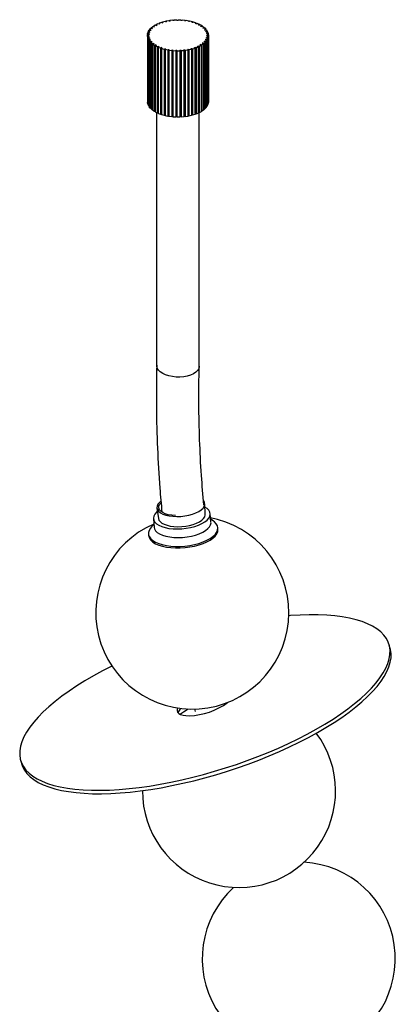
# Paper-space layout '_Trimétrica' of a CAD drawing. Header units: millimetres. Extents: x -1268 to 171, y -511 to 578.
# Tile 2 of 3: x -1268 to -1074, y 68 to 578. Entities that reach past the tile are written whole.
import ezdxf

# ---------------------------------------------------------------- set-up
doc = ezdxf.new("R2010")
doc.units = ezdxf.units.MM

psp = doc.layouts.new('_Trimétrica')

# ---------------------------------------------------------------- linework, layer by layer
at = {"color": 7, "linetype": 'Continuous', "lineweight": 25}
for p, q in [((-1196.09, 575.88), (-1194.87, 576.32)), ((-1194.87, 576.32), (-1194.43, 576)), ((-1194.35, 576.49), (-1193.03, 576.85)), ((-1194, 576.14), (-1194.35, 576.49)), ((-1194.35, 576.49), (-1194.35, 576.03)), ((-1193.03, 576.85), (-1192.67, 576.5)), ((-1192.47, 576.97), (-1191.06, 577.24)), ((-1192.21, 576.6), (-1192.47, 576.97)), ((-1192.47, 576.97), (-1192.47, 576.54)), ((-1191.06, 577.24), (-1190.8, 576.87)), ((-1190.48, 577.33), (-1189.01, 577.49)), ((-1190.31, 576.94), (-1190.48, 577.33)), ((-1190.48, 577.33), (-1190.48, 576.92)), ((-1189.01, 577.49), (-1188.85, 577.11)), ((-1188.41, 577.54), (-1186.92, 577.6)), ((-1188.35, 577.14), (-1188.41, 577.54)), ((-1188.41, 577.54), (-1188.41, 577.14)), ((-1186.92, 577.6), (-1186.85, 577.21)), ((-1186.35, 577.21), (-1186.31, 577.61)), ((-1186.31, 577.61), (-1184.81, 577.57)), ((-1184.81, 577.57), (-1184.85, 577.17)), ((-1184.81, 577.57), (-1184.81, 577.17)), ((-1184.35, 577.14), (-1184.21, 577.53)), ((-1184.21, 577.53), (-1182.73, 577.39)), ((-1182.73, 577.39), (-1182.88, 577)), ((-1182.73, 577.39), (-1182.73, 576.98)), ((-1182.39, 576.94), (-1182.15, 577.31)), ((-1182.15, 577.31), (-1180.72, 577.07)), ((-1180.72, 577.07), (-1180.96, 576.69)), ((-1180.72, 577.07), (-1180.72, 576.64)), ((-1180.49, 576.6), (-1180.16, 576.95)), ((-1180.16, 576.95), (-1178.81, 576.61)), ((-1178.81, 576.61), (-1179.15, 576.26)), ((-1178.81, 576.61), (-1178.81, 576.16)), ((-1178.71, 576.13), (-1178.28, 576.46)), ((-1178.28, 576.46), (-1177.03, 576.03)), ((-1201.69, 571.4), (-1201.27, 572.14)), ((-1200.95, 571.29), (-1201.69, 571.4)), ((-1201.69, 571.4), (-1201.69, 571.08)), ((-1201.27, 572.14), (-1200.53, 572.03)), ((-1201.06, 572.43), (-1200.45, 573.14)), ((-1200.36, 572.27), (-1201.06, 572.43)), ((-1201.06, 572.43), (-1201.06, 572.11)), ((-1200.45, 573.14), (-1199.75, 572.98)), ((-1200.17, 573.41), (-1199.38, 574.07)), ((-1199.51, 573.21), (-1200.17, 573.41)), ((-1200.17, 573.41), (-1200.17, 573.07)), ((-1199.38, 574.07), (-1198.72, 573.86)), ((-1199.03, 574.33), (-1198.08, 574.92)), ((-1198.43, 574.08), (-1199.03, 574.33)), ((-1199.03, 574.33), (-1199.03, 573.96)), ((-1198.08, 574.92), (-1197.48, 574.67)), ((-1197.66, 575.15), (-1196.56, 575.68)), ((-1197.14, 574.86), (-1197.66, 575.15)), ((-1197.66, 575.15), (-1197.66, 574.75)), ((-1196.56, 575.68), (-1196.04, 575.39)), ((-1195.65, 575.55), (-1196.09, 575.88)), ((-1196.09, 575.88), (-1196.09, 575.42)), ((-1177.03, 576.03), (-1177.46, 575.7)), ((-1177.06, 575.54), (-1176.55, 575.84)), ((-1177.03, 576.03), (-1177.03, 575.56)), ((-1176.55, 575.84), (-1175.42, 575.33)), ((-1175.42, 575.33), (-1175.93, 575.04)), ((-1175.57, 574.85), (-1174.99, 575.11)), ((-1175.42, 575.33), (-1175.42, 574.92)), ((-1174.99, 575.11), (-1174.01, 574.53)), ((-1174.01, 574.53), (-1174.59, 574.27)), ((-1174.28, 574.06), (-1173.64, 574.28)), ((-1174.01, 574.53), (-1174.01, 574.16)), ((-1173.64, 574.28), (-1172.81, 573.64)), ((-1172.81, 573.64), (-1173.45, 573.42)), ((-1173.2, 573.19), (-1172.51, 573.36)), ((-1172.81, 573.64), (-1172.81, 573.29)), ((-1171.86, 572.67), (-1172.55, 572.5)), ((-1172.51, 573.36), (-1171.86, 572.67)), ((-1172.36, 572.26), (-1171.63, 572.38)), ((-1171.16, 571.64), (-1171.89, 571.52)), ((-1171.86, 572.67), (-1171.86, 572.34)), ((-1171.77, 571.27), (-1171.01, 571.34)), ((-1171.63, 572.38), (-1171.16, 571.64)), ((-1171.16, 571.64), (-1171.16, 571.33)), ((-1171.01, 571.34), (-1170.74, 570.58)), ((-1202.13, 569.24), (-1202.1, 570.02)), ((-1201.36, 569.24), (-1202.13, 569.24)), ((-1202.13, 569.24), (-1202.13, 534.96)), ((-1202.1, 570.02), (-1201.33, 570.01)), ((-1202.1, 568.93), (-1201.33, 568.98)), ((-1201.92, 568.16), (-1202.1, 568.93)), ((-1202.1, 568.93), (-1202.1, 534.64)), ((-1202.05, 570.33), (-1201.82, 571.09)), ((-1201.29, 570.27), (-1202.05, 570.33)), ((-1202.05, 570.33), (-1202.05, 570.02)), ((-1201.16, 568.21), (-1201.92, 568.16)), ((-1201.92, 568.16), (-1201.92, 533.88)), ((-1201.82, 571.09), (-1201.06, 571.03)), ((-1201.81, 567.86), (-1201.07, 567.95)), ((-1201.44, 567.11), (-1201.81, 567.86)), ((-1201.81, 567.86), (-1201.81, 533.57)), ((-1200.7, 567.21), (-1201.44, 567.11)), ((-1201.44, 567.11), (-1201.44, 532.82)), ((-1201.36, 569.24), (-1201.36, 568.98)), ((-1201.25, 566.81), (-1200.54, 566.96)), ((-1200.69, 566.09), (-1201.25, 566.81)), ((-1201.25, 566.81), (-1201.25, 532.52)), ((-1201.16, 568.21), (-1201.16, 567.94)), ((-1200.7, 567.21), (-1200.7, 566.93)), ((-1199.98, 566.24), (-1200.69, 566.09)), ((-1199.98, 566.24), (-1199.98, 565.94)), ((-1172.77, 566.23), (-1172.09, 566.04)), ((-1171.84, 566.33), (-1172.56, 566.46)), ((-1172.56, 566.17), (-1172.56, 566.46)), ((-1172.04, 567.19), (-1171.32, 567.05)), ((-1171.15, 567.35), (-1171.9, 567.44)), ((-1171.9, 567.16), (-1171.9, 567.44)), ((-1171.32, 567.05), (-1171.84, 566.33)), ((-1171.84, 566.33), (-1171.84, 532.04)), ((-1171.58, 568.19), (-1170.83, 568.11)), ((-1170.74, 570.58), (-1171.5, 570.51)), ((-1170.73, 568.42), (-1171.5, 568.45)), ((-1171.5, 568.18), (-1171.5, 568.45)), ((-1171.44, 570.25), (-1170.67, 570.27)), ((-1170.6, 569.5), (-1171.37, 569.48)), ((-1171.37, 569.22), (-1171.37, 569.48)), ((-1171.37, 569.22), (-1170.61, 569.19)), ((-1171.32, 567.05), (-1171.32, 532.77)), ((-1170.83, 568.11), (-1171.15, 567.35)), ((-1171.15, 567.35), (-1171.15, 533.07)), ((-1170.83, 568.11), (-1170.83, 533.82)), ((-1170.74, 570.58), (-1170.74, 570.27)), ((-1170.61, 569.19), (-1170.73, 568.42)), ((-1170.73, 568.42), (-1170.73, 534.13)), ((-1170.67, 570.27), (-1170.6, 569.5)), ((-1170.61, 569.19), (-1170.61, 534.9)), ((-1170.6, 569.5), (-1170.6, 535.21)), ((-1200.69, 566.09), (-1200.69, 531.81)), ((-1200.43, 565.81), (-1199.76, 566.01)), ((-1199.69, 565.14), (-1200.43, 565.81)), ((-1200.43, 565.81), (-1200.43, 531.53)), ((-1199.02, 565.34), (-1199.69, 565.14)), ((-1199.69, 565.14), (-1199.69, 530.85)), ((-1199.35, 564.88), (-1198.74, 565.12)), ((-1198.44, 564.26), (-1199.35, 564.88)), ((-1199.35, 564.88), (-1199.35, 530.59)), ((-1199.02, 565.34), (-1199.02, 565.01)), ((-1197.83, 564.5), (-1198.44, 564.26)), ((-1198.44, 564.26), (-1198.44, 529.98)), ((-1198.04, 564.03), (-1197.5, 564.31)), ((-1196.98, 563.48), (-1198.04, 564.03)), ((-1198.04, 564.03), (-1198.04, 529.74)), ((-1197.83, 564.5), (-1197.83, 564.14)), ((-1196.44, 563.76), (-1196.98, 563.48)), ((-1196.98, 563.48), (-1196.98, 529.2)), ((-1196.53, 563.28), (-1196.06, 563.59)), ((-1195.33, 562.81), (-1196.53, 563.28)), ((-1196.53, 563.28), (-1196.53, 528.99)), ((-1196.44, 563.76), (-1196.44, 563.34)), ((-1194.87, 563.12), (-1195.33, 562.81)), ((-1195.33, 562.81), (-1195.33, 528.52)), ((-1194.87, 563.12), (-1194.87, 528.83)), ((-1194.83, 562.63), (-1194.45, 562.98)), ((-1193.53, 562.25), (-1194.83, 562.63)), ((-1194.83, 562.63), (-1194.83, 528.35)), ((-1193.14, 562.59), (-1193.53, 562.25)), ((-1193.53, 562.25), (-1193.53, 527.96)), ((-1193.14, 562.59), (-1193.14, 528.31)), ((-1192.98, 562.11), (-1192.69, 562.48)), ((-1191.59, 561.82), (-1192.98, 562.11)), ((-1192.98, 562.11), (-1192.98, 527.83)), ((-1191.3, 562.19), (-1191.59, 561.82)), ((-1191.59, 561.82), (-1191.59, 527.54)), ((-1191.3, 562.19), (-1191.3, 527.9)), ((-1191.01, 561.73), (-1190.82, 562.11)), ((-1189.56, 561.53), (-1191.01, 561.73)), ((-1191.01, 561.73), (-1191.01, 527.44)), ((-1189.37, 561.92), (-1189.56, 561.53)), ((-1189.56, 561.53), (-1189.56, 527.25)), ((-1189.37, 561.92), (-1189.37, 527.63)), ((-1188.96, 561.48), (-1188.87, 561.87)), ((-1187.47, 561.39), (-1188.96, 561.48)), ((-1188.96, 561.48), (-1188.96, 527.19)), ((-1187.38, 561.78), (-1187.47, 561.39)), ((-1187.47, 561.39), (-1187.47, 527.1)), ((-1187.38, 561.78), (-1187.38, 527.49)), ((-1186.87, 561.37), (-1186.88, 561.77)), ((-1186.88, 527.48), (-1186.88, 561.77)), ((-1185.37, 561.38), (-1186.87, 561.37)), ((-1186.87, 561.37), (-1186.87, 527.08)), ((-1185.38, 561.78), (-1185.37, 561.38)), ((-1185.37, 561.38), (-1185.37, 527.09)), ((-1184.76, 561.41), (-1184.88, 561.8)), ((-1184.88, 527.51), (-1184.88, 561.8)), ((-1183.28, 561.52), (-1184.76, 561.41)), ((-1184.76, 561.41), (-1184.76, 527.12)), ((-1183.39, 561.91), (-1183.28, 561.52)), ((-1183.28, 561.52), (-1183.28, 527.24)), ((-1182.69, 561.59), (-1182.9, 561.97)), ((-1182.9, 527.68), (-1182.9, 561.97)), ((-1181.24, 561.81), (-1182.69, 561.59)), ((-1182.69, 561.59), (-1182.69, 527.3)), ((-1181.46, 562.19), (-1181.24, 561.81)), ((-1181.24, 561.81), (-1181.24, 527.52)), ((-1180.67, 561.91), (-1180.99, 562.27)), ((-1180.99, 527.99), (-1180.99, 562.27)), ((-1179.3, 562.23), (-1180.67, 561.91)), ((-1180.67, 561.91), (-1180.67, 527.63)), ((-1179.61, 562.59), (-1179.3, 562.23)), ((-1179.3, 562.23), (-1179.3, 527.94)), ((-1178.77, 562.37), (-1179.17, 562.71)), ((-1179.17, 528.42), (-1179.17, 562.71)), ((-1177.49, 562.77), (-1178.77, 562.37)), ((-1178.77, 562.37), (-1178.77, 528.08)), ((-1177.89, 563.11), (-1177.49, 562.77)), ((-1177.49, 562.77), (-1177.49, 528.49)), ((-1176.99, 562.96), (-1177.48, 563.26)), ((-1177.48, 528.98), (-1177.48, 563.26)), ((-1175.83, 563.44), (-1176.99, 562.96)), ((-1176.99, 562.96), (-1176.99, 528.67)), ((-1176.32, 563.75), (-1175.83, 563.44)), ((-1175.39, 563.66), (-1175.95, 563.93)), ((-1175.95, 563.52), (-1175.95, 563.93)), ((-1175.83, 563.44), (-1175.83, 529.16)), ((-1174.36, 564.22), (-1175.39, 563.66)), ((-1175.39, 563.66), (-1175.39, 529.37)), ((-1174.92, 564.49), (-1174.36, 564.22)), ((-1173.97, 564.46), (-1174.6, 564.69)), ((-1174.6, 564.34), (-1174.6, 564.69)), ((-1174.36, 564.22), (-1174.36, 529.93)), ((-1173.1, 565.09), (-1173.97, 564.46)), ((-1173.97, 564.46), (-1173.97, 530.18)), ((-1173.73, 565.32), (-1173.1, 565.09)), ((-1172.79, 565.36), (-1173.47, 565.54)), ((-1173.47, 565.23), (-1173.47, 565.54)), ((-1173.1, 565.09), (-1173.1, 530.81)), ((-1172.09, 566.04), (-1172.79, 565.36)), ((-1172.79, 565.36), (-1172.79, 531.07)), ((-1172.09, 566.04), (-1172.09, 531.76)), ((-1202.1, 534.96), (-1202.13, 534.96)), ((-1201.92, 533.88), (-1202.1, 534.64)), ((-1201.81, 533.88), (-1201.92, 533.88)), ((-1201.44, 532.82), (-1201.81, 533.57)), ((-1201.25, 532.85), (-1201.44, 532.82)), ((-1200.69, 531.81), (-1201.25, 532.52)), ((-1200.43, 531.86), (-1200.69, 531.81)), ((-1199.69, 530.85), (-1200.43, 531.53)), ((-1199.35, 530.95), (-1199.69, 530.85)), ((-1198.44, 529.98), (-1199.35, 530.59)), ((-1173.1, 530.81), (-1173.97, 530.18)), ((-1172.79, 531.07), (-1173.1, 531.16)), ((-1172.09, 531.76), (-1172.79, 531.07)), ((-1171.84, 532.04), (-1172.09, 532.09)), ((-1171.32, 532.77), (-1171.84, 532.04)), ((-1171.15, 533.07), (-1171.32, 533.09)), ((-1170.83, 533.82), (-1171.15, 533.07)), ((-1170.73, 534.13), (-1170.83, 534.13)), ((-1170.61, 534.9), (-1170.73, 534.13)), ((-1170.6, 535.21), (-1170.61, 535.21)), ((-1198.04, 530.13), (-1198.44, 529.98)), ((-1196.98, 529.2), (-1198.04, 529.74)), ((-1197.37, 529.39), (-1197.37, 398.45)), ((-1196.53, 529.43), (-1196.98, 529.2)), ((-1195.33, 528.52), (-1196.53, 528.99)), ((-1194.87, 528.83), (-1195.33, 528.52)), ((-1193.53, 527.96), (-1194.83, 528.35)), ((-1193.14, 528.31), (-1193.53, 527.96)), ((-1193.14, 528.31), (-1192.98, 528.27)), ((-1191.59, 527.54), (-1192.98, 527.83)), ((-1191.3, 527.9), (-1191.59, 527.54)), ((-1189.56, 527.25), (-1191.01, 527.44)), ((-1189.37, 527.63), (-1189.56, 527.25)), ((-1187.47, 527.1), (-1188.96, 527.19)), ((-1187.38, 527.49), (-1187.47, 527.1)), ((-1186.87, 527.08), (-1186.88, 527.48)), ((-1185.37, 527.09), (-1186.87, 527.08)), ((-1184.76, 527.12), (-1184.88, 527.51)), ((-1183.28, 527.24), (-1184.76, 527.12)), ((-1182.69, 527.3), (-1182.9, 527.68)), ((-1181.24, 527.52), (-1182.69, 527.3)), ((-1180.67, 527.63), (-1180.99, 527.99)), ((-1179.3, 527.94), (-1180.67, 527.63)), ((-1178.77, 528.08), (-1179.17, 528.42)), ((-1177.49, 528.49), (-1178.77, 528.08)), ((-1176.99, 528.67), (-1177.48, 528.98)), ((-1175.83, 529.16), (-1176.99, 528.67)), ((-1175.39, 529.37), (-1175.83, 529.59)), ((-1174.36, 529.93), (-1175.39, 529.37)), ((-1175.37, 398.07), (-1175.37, 529.38)), ((-1173.97, 530.18), (-1174.36, 530.32)), ((-1172.22, 321.43), (-1172.42, 326.88)), ((-1197.26, 324.61), (-1196.47, 319.22)), ((-1169.24, 317.33), (-1169.65, 321.8)), ((-1198.8, 316.21), (-1199.96, 315)), ((-1199.07, 319.11), (-1198.66, 314.65)), ((-1165.81, 318.76), (-1169.45, 319.6)), ((-1168.02, 317.91), (-1169.38, 318.89)), ((-1201.59, 311.23), (-1201.52, 310.42)), ((-1165.66, 313.69), (-1165.74, 314.5)), ((-1076.55, 252.45), (-1077.12, 254.24)), ((-1177.76, 220.69), (-1177.41, 219.22)), ((-1267.71, 193.61), (-1267.14, 191.83))]:
    psp.add_line(p, q, dxfattribs=at)
at = {"color": 7, "linetype": 'Continuous', "lineweight": 25, "flags": 128}
for points in [[(-1175.36, 398.07), (-1175.37, 397.85), (-1175.62, 396.83), (-1176.21, 395.86), (-1177.13, 394.96), (-1178.35, 394.16), (-1179.82, 393.5), (-1181.51, 393), (-1183.35, 392.66), (-1185.29, 392.5), (-1187.26, 392.53), (-1189.2, 392.74), (-1191.05, 393.12), (-1192.75, 393.68), (-1194.25, 394.38), (-1195.49, 395.2), (-1196.44, 396.13), (-1197.06, 397.12), (-1197.34, 398.15), (-1197.36, 398.45)], [(-1195.22, 328.16), (-1195.94, 327.57), (-1196.73, 326.64), (-1197.18, 325.69), (-1197.27, 324.75), (-1197.01, 323.84), (-1196.4, 322.98), (-1195.45, 322.22), (-1194.2, 321.55), (-1192.69, 321.01), (-1190.94, 320.61), (-1189.02, 320.37), (-1186.98, 320.28), (-1184.88, 320.35), (-1182.78, 320.58), (-1180.74, 320.96), (-1178.82, 321.49), (-1177.07, 322.14), (-1175.54, 322.9), (-1174.28, 323.74), (-1173.33, 324.65), (-1172.71, 325.59), (-1172.43, 326.54), (-1172.52, 327.47), (-1172.95, 328.34)], [(-1187.58, 320.72), (-1187.63, 320.73), (-1189.57, 320.88), (-1191.36, 321.2), (-1192.94, 321.67), (-1194.26, 322.27), (-1195.28, 322.99), (-1195.96, 323.81), (-1196.28, 324.68), (-1196.24, 325.6), (-1195.83, 326.53), (-1195.07, 327.43)], [(-1197, 322.88), (-1197.48, 322.46), (-1198.36, 321.44), (-1198.9, 320.4), (-1199.08, 319.37), (-1198.89, 318.36), (-1198.35, 317.4), (-1197.46, 316.51), (-1196.25, 315.73), (-1194.75, 315.06), (-1192.99, 314.52), (-1191.02, 314.13), (-1188.88, 313.9), (-1186.64, 313.82), (-1184.33, 313.91), (-1182.03, 314.16), (-1179.79, 314.57), (-1177.65, 315.12), (-1175.68, 315.8), (-1173.93, 316.6), (-1172.43, 317.49), (-1171.23, 318.46), (-1170.35, 319.47), (-1169.81, 320.51), (-1169.64, 321.54), (-1169.82, 322.55), (-1170.36, 323.51), (-1171.25, 324.4), (-1172.36, 325.13)], [(-1196.47, 319.22), (-1196.23, 318.46), (-1195.63, 317.63), (-1194.71, 316.88), (-1193.49, 316.23), (-1192.01, 315.71), (-1190.3, 315.32), (-1188.43, 315.07), (-1186.44, 314.99), (-1184.39, 315.06), (-1182.34, 315.28), (-1180.34, 315.66), (-1178.47, 316.17), (-1176.76, 316.81), (-1175.27, 317.55), (-1174.04, 318.37), (-1173.11, 319.25), (-1172.5, 320.17), (-1172.23, 321.1), (-1172.22, 321.43)], [(-1199.96, 315), (-1200.64, 314.2), (-1201.28, 313.08), (-1201.58, 311.95), (-1201.53, 310.84), (-1201.14, 309.77), (-1200.4, 308.76), (-1199.34, 307.83), (-1197.97, 307), (-1196.33, 306.28), (-1194.44, 305.69), (-1192.34, 305.24), (-1190.07, 304.94), (-1187.67, 304.79), (-1185.2, 304.8), (-1182.7, 304.97), (-1180.21, 305.29), (-1177.8, 305.75), (-1175.49, 306.36), (-1173.35, 307.09), (-1171.41, 307.93), (-1169.7, 308.87), (-1168.27, 309.89), (-1167.14, 310.97), (-1166.33, 312.08), (-1165.85, 313.21), (-1165.73, 314.33), (-1165.95, 315.42), (-1166.52, 316.46), (-1167.42, 317.43), (-1168.02, 317.91)], [(-1198.66, 314.65), (-1198.48, 313.89), (-1197.94, 312.93), (-1197.05, 312.05), (-1195.84, 311.26), (-1194.34, 310.59), (-1192.58, 310.05), (-1190.61, 309.66), (-1188.48, 309.43), (-1186.23, 309.36), (-1183.93, 309.45), (-1181.62, 309.7), (-1179.38, 310.1), (-1177.25, 310.65), (-1175.28, 311.33), (-1173.52, 312.13), (-1172.03, 313.02), (-1170.82, 313.99), (-1169.94, 315), (-1169.41, 316.04), (-1169.23, 317.08), (-1169.24, 317.33)], [(-1201.52, 310.42), (-1201.46, 310.04), (-1201.06, 308.97), (-1200.33, 307.96), (-1199.27, 307.03), (-1197.9, 306.2), (-1196.26, 305.48), (-1194.36, 304.89), (-1192.26, 304.44), (-1189.99, 304.14), (-1187.6, 303.99), (-1185.13, 304), (-1182.62, 304.16), (-1180.14, 304.48), (-1177.72, 304.95), (-1175.42, 305.55), (-1173.28, 306.29), (-1171.33, 307.13), (-1169.63, 308.07), (-1168.2, 309.09), (-1167.07, 310.16), (-1166.25, 311.28), (-1165.78, 312.4), (-1165.65, 313.52), (-1165.66, 313.69)], [(-1226.51, 178.46), (-1221.72, 178.59), (-1216.76, 178.88), (-1211.65, 179.32), (-1206.39, 179.93), (-1201.02, 180.68), (-1195.55, 181.59), (-1189.99, 182.65), (-1184.38, 183.85), (-1178.72, 185.2), (-1173.04, 186.67), (-1167.36, 188.28), (-1161.69, 190.02), (-1156.07, 191.87), (-1150.5, 193.84), (-1145, 195.91), (-1139.61, 198.08), (-1134.33, 200.35), (-1129.18, 202.69), (-1124.18, 205.11), (-1119.36, 207.59), (-1114.72, 210.14), (-1110.28, 212.73), (-1106.06, 215.36), (-1102.08, 218.02), (-1098.34, 220.7), (-1094.86, 223.39), (-1091.66, 226.08), (-1088.73, 228.77), (-1086.1, 231.44), (-1083.78, 234.08), (-1081.77, 236.69), (-1080.07, 239.25), (-1078.7, 241.76), (-1077.66, 244.21), (-1076.95, 246.58), (-1076.57, 248.88), (-1076.54, 251.09), (-1076.84, 253.2), (-1077.47, 255.21), (-1078.44, 257.11), (-1079.74, 258.89), (-1081.37, 260.55), (-1083.31, 262.08), (-1085.57, 263.48), (-1088.13, 264.74), (-1090.99, 265.85), (-1094.13, 266.82), (-1097.55, 267.64), (-1101.23, 268.3), (-1105.17, 268.81), (-1109.34, 269.16), (-1113.73, 269.35), (-1118.32, 269.38), (-1123.11, 269.25), (-1128.07, 268.96), (-1128.95, 268.9)], [(-1225.94, 176.68), (-1221.15, 176.81), (-1216.19, 177.1), (-1211.08, 177.54), (-1205.83, 178.15), (-1200.45, 178.9), (-1194.98, 179.81), (-1189.43, 180.87), (-1183.81, 182.07), (-1178.15, 183.41), (-1172.47, 184.89), (-1166.79, 186.5), (-1161.13, 188.24), (-1155.5, 190.09), (-1149.93, 192.06), (-1144.44, 194.13), (-1139.04, 196.3), (-1133.76, 198.56), (-1128.61, 200.91), (-1123.62, 203.33), (-1118.79, 205.81), (-1114.15, 208.35), (-1109.72, 210.95), (-1105.5, 213.58), (-1101.51, 216.24), (-1097.77, 218.92), (-1094.29, 221.61), (-1091.09, 224.3), (-1088.17, 226.99), (-1085.54, 229.66), (-1083.21, 232.3), (-1081.2, 234.91), (-1079.5, 237.47), (-1078.13, 239.98), (-1077.09, 242.43), (-1076.38, 244.8), (-1076.01, 247.1), (-1075.97, 249.3), (-1076.27, 251.42), (-1076.55, 252.45)], [(-1220.54, 242.79), (-1220.64, 242.73), (-1225.47, 240.25), (-1230.11, 237.71), (-1234.55, 235.12), (-1238.76, 232.49), (-1242.75, 229.83), (-1246.49, 227.14), (-1249.97, 224.45), (-1253.17, 221.76), (-1256.1, 219.07), (-1258.72, 216.4), (-1261.05, 213.76), (-1263.06, 211.15), (-1264.76, 208.59), (-1266.13, 206.08), (-1267.17, 203.63), (-1267.88, 201.26), (-1268.25, 198.96), (-1268.29, 196.76), (-1267.99, 194.64), (-1267.36, 192.64), (-1266.39, 190.74), (-1265.09, 188.95), (-1263.46, 187.29), (-1261.52, 185.76), (-1259.26, 184.36), (-1256.7, 183.11), (-1253.84, 181.99), (-1250.7, 181.02), (-1247.28, 180.21), (-1243.59, 179.54), (-1239.66, 179.04), (-1235.49, 178.69), (-1231.1, 178.49), (-1226.51, 178.46)], [(-1186.54, 221.09), (-1186.73, 220.56), (-1186.78, 219.69), (-1186.5, 218.92), (-1185.88, 218.27), (-1184.96, 217.76), (-1183.73, 217.38), (-1182.25, 217.16), (-1180.53, 217.1)], [(-1181.13, 220.55), (-1183.55, 218.95), (-1185.1, 217.82)], [(-1267.14, 191.83), (-1266.79, 190.85), (-1265.82, 188.95), (-1264.52, 187.17), (-1262.9, 185.51), (-1260.95, 183.98), (-1258.69, 182.58), (-1256.13, 181.33), (-1253.27, 180.21), (-1250.13, 179.24), (-1246.71, 178.43), (-1243.03, 177.76), (-1239.1, 177.25), (-1234.93, 176.9), (-1230.54, 176.71), (-1225.94, 176.68)]]:
    psp.add_lwpolyline(points, dxfattribs=at)
at = {"color": 7, "linetype": 'Continuous', "lineweight": 25}
for centre, radius, start, end in [((-1187.1, 553.13), 24.02, 102.2818, 103.4105), ((-1186.61, 550.55), 26.65, 97.9959, 99.0491), ((-1186.4, 548.8), 28.41, 93.9299, 94.9391), ((-1186.37, 548.1), 29.11, 89.9688, 90.9618), ((-1186.35, 548.53), 28.68, 86.0069, 87.0099), ((-1186.2, 550.05), 27.16, 81.9384, 82.9786), ((-1185.78, 552.46), 24.71, 77.648, 78.7558), ((-1196.62, 569.27), 4.78, 155.0531, 158.3657), ((-1195.48, 568.61), 6.1, 143.1088, 145.9249), ((-1193.99, 567.31), 8.08, 133.1378, 135.4722), ((-1192.32, 565.3), 10.69, 124.8839, 126.82), ((-1190.65, 562.65), 13.83, 117.979, 119.6099), ((-1189.15, 559.53), 17.29, 112.0834, 113.4887), ((-1187.94, 556.24), 20.8, 106.9221, 108.1647), ((-1185.02, 555.48), 21.59, 73.0008, 74.2127), ((-1183.9, 558.76), 18.13, 67.8296, 69.1915), ((-1182.46, 561.94), 14.63, 61.9203, 63.4913), ((-1180.82, 564.73), 11.39, 54.9969, 56.8529), ((-1179.13, 566.9), 8.64, 46.7187, 48.9506), ((-1177.58, 568.37), 6.5, 36.7183, 39.4155), ((-1176.34, 569.16), 5.03, 24.7434, 27.9444), ((-1197.35, 569.49), 4.02, 183.6011, 187.3185), ((-1197.27, 569.47), 4.1, 168.8264, 172.4963), ((-1196.84, 569.61), 4.54, 198.038, 201.4664), ((-1195.82, 570.13), 5.68, 210.9818, 213.9324), ((-1194.41, 571.25), 7.49, 221.9549, 224.4098), ((-1177.96, 570.92), 7, 317.8874, 320.4546), ((-1176.63, 569.96), 5.36, 328.8297, 331.8999), ((-1175.72, 569.56), 4.36, 341.7454, 345.2661), ((-1175.57, 569.45), 4.2, 10.9472, 14.5556), ((-1175.35, 569.49), 3.99, 356.1671, 359.9062), ((-1192.76, 573.07), 9.95, 231.0504, 233.0825), ((-1191.08, 575.57), 12.96, 238.6052, 240.3082), ((-1189.52, 578.59), 16.36, 244.9829, 246.441), ((-1188.23, 581.87), 19.88, 250.4928, 251.7732), ((-1187.28, 585.06), 23.22, 255.3785, 256.5333), ((-1186.7, 587.82), 26.03, 259.8287, 260.8986), ((-1186.43, 589.81), 28.05, 263.9928, 265.0109), ((-1186.37, 590.8), 29.04, 267.9945, 268.9892), ((-1186.36, 590.66), 28.9, 271.943, 272.9408), ((-1186.26, 589.42), 27.66, 275.9429, 276.9705), ((-1185.92, 587.22), 25.43, 280.1035, 281.1902), ((-1185.26, 584.33), 22.47, 284.5481, 285.7285), ((-1184.23, 581.09), 19.06, 289.4255, 290.7426), ((-1182.86, 577.84), 15.54, 294.9238, 296.433), ((-1181.26, 574.93), 12.21, 301.2855, 303.0579), ((-1179.57, 572.58), 9.31, 308.8189, 310.9423), ((-1186.72, 553.41), 25.91, 259.8274, 260.4735), ((-1186.43, 555.52), 28.05, 263.9928, 265.0109), ((-1186.37, 556.51), 29.04, 267.9945, 268.9892), ((-1186.36, 556.38), 28.9, 271.943, 272.9408), ((-1186.26, 555.14), 27.66, 275.9429, 276.9705), ((-1185.9, 552.8), 25.29, 280.5937, 281.1917), ((-1178.92, 270.51), 50, 113.4437, 74.7955), ((-1181.46, 217.44), 4.88, 135.3611, 166.8167), ((-1181.44, 252.03), 34.94, 271.5003, 306.5984), ((-1154.73, 178.09), 50, 179.7728, 36.8062), ((-1123.8, 91.26), 50, 132.4217, 86.793)]:
    psp.add_arc(centre, radius, start, end, dxfattribs=at)
for points, knots in [([(-1197.36, 398.58), (-1197.46, 391.36), (-1197.67, 377.14), (-1197.05, 355.91), (-1196.08, 337.8), (-1195.04, 326.72), (-1194.65, 322.57)], [0, 0, 0, 0, 0.288574, 0.568245, 0.838378, 1, 1, 1, 1]), ([(-1172.94, 326.27), (-1173.37, 331.37), (-1174.34, 342.64), (-1175.19, 360.13), (-1175.66, 378.96), (-1175.46, 391.55), (-1175.37, 397.94)], [0, 0, 0, 0, 0.210812, 0.465995, 0.729212, 1, 1, 1, 1])]:
    psp.add_open_spline(points, degree=3, knots=knots, dxfattribs=at)

doc.saveas('drawing.dxf')
